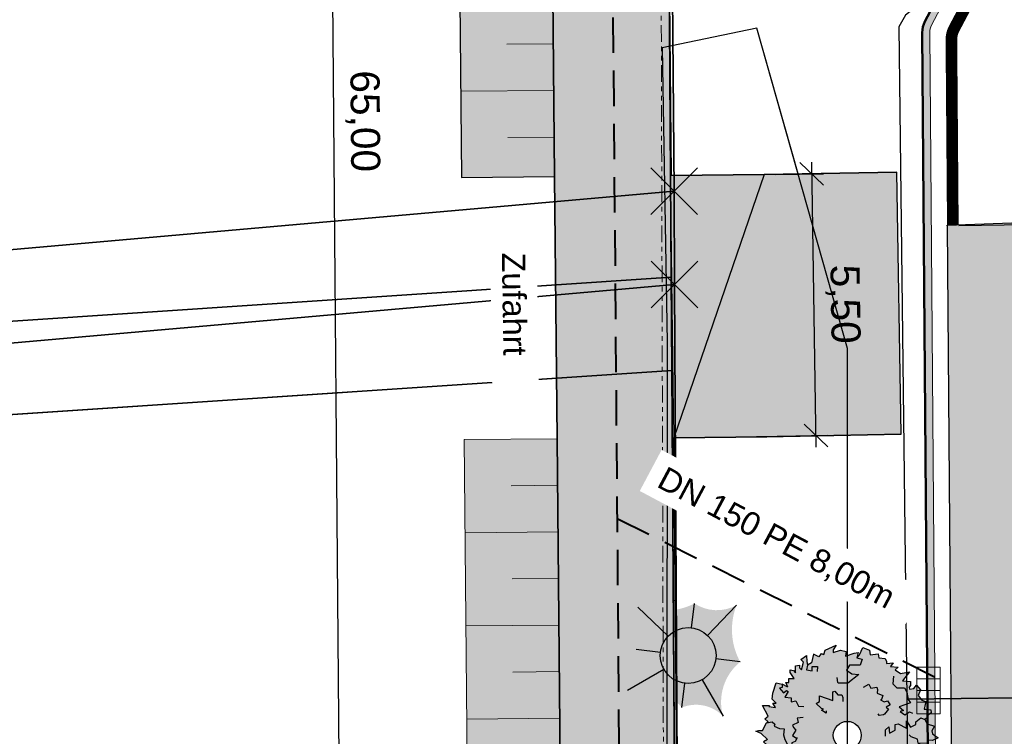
# Model space of a CAD drawing. Header units: metres. Extents: x 339653 to 341672, y 5744753 to 5747397.
# Tile 69 of 256: x 340475 to 340496, y 5745561 to 5745577. Entities that reach past the tile are written whole.
import ezdxf

# ---------------------------------------------------------------- set-up
doc = ezdxf.new("R2010")
doc.units = ezdxf.units.M
doc.header["$LTSCALE"] = 0.03
doc.header["$PDMODE"] = 3
doc.header["$PDSIZE"] = 0.5
doc.linetypes.add('ACAD_ISO12W100', pattern=[21, 12, -3, 0, -3, 0, -3])
doc.linetypes.add('STRICHLINIEX2', pattern=[38.1, 25.4, -12.7])
for name, color, linetype, lineweight in [('B-V-Strom', 80, 'ACAD_ISO12W100', 18), ('Flurstücke_Grenzpunkte', 7, 'Continuous', 25), ('Historie', 7, 'Continuous', 25), ('P-Baum', 92, 'Continuous', 25), ('P-Bemaßung', 4, 'Continuous', 25), ('P-Beschriftung', 3, 'Continuous', 35), ('P-Bord_hoch', 1, 'Continuous', 50), ('P-Bord_tief', 3, 'Continuous', 35), ('P-Laterne', 2, 'Continuous', 25), ('P-TR_Material', 6, 'Continuous', 18), ('P-V-Kanal_RW', 131, 'STRICHLINIEX2', 40), ('Siedlung', 7, 'Continuous', 25), ('Verkehr', 7, 'Continuous', 25)]:
    doc.layers.add(name, color=color, linetype=linetype, lineweight=lineweight)
for name, color, linetype in [('P-Markierung', 2, 'Continuous'), ('PF-Böschung_Damm', 91, 'Continuous'), ('PF-Furteinfärbung', 10, 'Continuous'), ('PF-Gehweg', 41, 'Continuous'), ('PF-Gewässer-Entwässerungsmulde', 131, 'Continuous'), ('PF-Grünflache', 71, 'Continuous'), ('UMRINGE_FAHRBAHN', 7, 'Continuous'), ('UMRINGE_FLURSTUECKSABGRENZUNGEN', 7, 'Continuous'), ('UMRINGE_GRUENSTREIFEN', 7, 'Continuous'), ('UMRINGE_STRASSENTEILFLAECHEN__G', 7, 'Continuous'), ('V-Vermessung_Gesing', 83, 'Continuous')]:
    doc.layers.add(name, color=color, linetype=linetype)
doc.styles.add('DYN_DIM', font='arial.ttf')
doc.styles.add('Text-Standard 66', font='arial.ttf')
doc.dimstyles.new('M50_Bemaßung 66', dxfattribs={"dimscale": 0.2, "dimtxt": 0.625, "dimasz": 0.5, "dimexe": 0.25, "dimexo": 0.25, "dimgap": 0.25, "dimtad": 1, "dimzin": 0, "dimtxsty": 'DYN_DIM', "dimblk": 'OBLIQUE', "dimcen": -1, "dimdle": 0.25, "dimclrt": 256, "dimaunit": 2, "dimazin": 0, "dimtfac": 0.75, "dimtmove": 1, "dimatfit": 2, "dimfxl": 1, "dimtvp": 1.5, "dimtolj": 1, "dimtzin": 0, "dimarcsym": 0})

# ---------------------------------------------------------------- blocks, each defined once
blk = doc.blocks.new('Grenzpunkt. Abmarkung nach Quellenlage nicht zu spezifizieren')
at = {"lineweight": -2}
blk.add_hatch(color=256, dxfattribs=at).paths.add_polyline_path([(0, 0.165, -1), (0, -0.165, -1)], flags=0)
blk.add_point((0, 0), dxfattribs=at)
blk = doc.blocks.new('Baum_neu')
at = {"layer": 'P-Baum'}
h = blk.add_hatch(color=92, dxfattribs=at)
h.paths.add_polyline_path([(0.202, 1.665), (0.235, 1.778), (0.148, 1.765), (-0.041, 1.696), (-0.027, 1.796), (-0.142, 1.828), (-0.303, 1.778), (-0.303, 1.834), (-0.242, 1.934), (-0.478, 1.828), (-0.505, 1.734), (-0.564, 1.755), (-0.614, 1.684), (-0.727, 1.739), (-0.767, 1.555), (-0.852, 1.507), (-0.865, 1.588), (-0.879, 1.713), (-1, 1.626), (-0.939, 1.57), (-0.98, 1.407), (-1.027, 1.451), (-1.027, 1.507), (-1.114, 1.489), (-1.114, 1.339), (-1.155, 1.389), (-1.229, 1.407), (-1.229, 1.351), (-1.141, 1.22), (-1.256, 1.22), (-1.256, 1.133), (-1.316, 1.133), (-1.276, 1.033), (-1.395, 1.099), (-1.53, 1.124), (-1.597, 0.905), (-1.611, 0.774), (-1.53, 0.693), (-1.597, 0.693), (-1.543, 0.599), (-1.685, 0.618), (-1.671, 0.637), (-1.819, 0.637), (-1.698, 0.412), (-1.772, 0.356), (-1.698, 0.293), (-1.732, 0.268), (-1.819, 0.106), (-1.907, 0.106), (-1.961, 0.087), (-1.846, 0.037), (-1.716, -0.088), (-1.796, -0.143), (-1.727, -0.206), (-1.869, -0.419), (-1.722, -0.433), (-1.734, -0.413), (-1.591, -0.407), (-1.654, -0.496), (-1.587, -0.502), (-1.675, -0.575), (-1.674, -0.707), (-1.628, -0.931), (-1.491, -0.919), (-1.484, -0.844), (-1.543, -0.826), (-1.447, -0.735), (-1.391, -0.79), (-1.349, -0.776), (-1.33, -0.807), (-1.403, -0.912), (-1.419, -0.941), (-1.368, -1.02), (-1.548, -1.144), (-1.491, -1.173), (-1.302, -1.196), (-1.393, -1.272), (-1.293, -1.281), (-1.242, -1.23), (-1.219, -1.378), (-1.105, -1.353), (-1.135, -1.415), (-1.099, -1.494), (-1.007, -1.452), (-0.913, -1.334), (-0.921, -1.447), (-0.996, -1.557), (-0.989, -1.637), (-0.807, -1.533), (-0.807, -1.579), (-0.807, -1.614), (-0.754, -1.734), (-0.65, -1.657), (-0.601, -1.739), (-0.443, -1.701), (-0.415, -1.794), (-0.344, -1.756), (-0.262, -1.799), (-0.226, -1.738), (-0.205, -1.703), (-0.152, -1.864), (-0.053, -1.801), (0.01, -1.814), (0.099, -1.94), (0.153, -1.811), (0.145, -1.724), (0.22, -1.709), (0.273, -1.694), (0.418, -1.83), (0.387, -1.587), (0.548, -1.665), (0.594, -1.592), (0.583, -1.546), (0.614, -1.515), (0.688, -1.578), (0.698, -1.669), (0.821, -1.627), (0.84, -1.498), (0.962, -1.455), (1.052, -1.473), (1.105, -1.319), (1.14, -1.336), (1.241, -1.382), (1.279, -1.332), (1.239, -1.233), (1.322, -1.119), (1.366, -1.058), (1.575, -1.077), (1.548, -1.002), (1.434, -0.933), (1.38, -0.833), (1.514, -0.902), (1.615, -0.902), (1.615, -0.814), (1.561, -0.771), (1.676, -0.746), (1.635, -0.602), (1.703, -0.627), (1.79, -0.577), (1.676, -0.546), (1.837, -0.446), (1.878, -0.396), (1.662, -0.358), (1.676, -0.265), (1.649, -0.246), (1.524, -0.171), (1.726, -0.178), (1.74, -0.103), (1.827, -0.109), (1.955, -0.053), (1.827, 0.035), (1.814, 0.097), (1.874, 0.197), (1.713, 0.247), (1.666, 0.341), (1.715, 0.378), (1.715, 0.421), (1.802, 0.483), (1.797, 0.545), (1.686, 0.56), (1.648, 0.565), (1.685, 0.723), (1.599, 0.756), (1.519, 0.857), (1.571, 0.977), (1.49, 1.077), (1.432, 1.006), (1.336, 0.991), (1.327, 1.034), (1.36, 1.068), (1.36, 1.154), (1.183, 1.173), (1.339, 1.363), (1.143, 1.325), (1.03, 1.409), (1.09, 1.465), (0.929, 1.478), (0.989, 1.559), (0.841, 1.54), (0.841, 1.584), (0.814, 1.647), (0.68, 1.665), (0.666, 1.746), (0.491, 1.728), (0.478, 1.828), (0.336, 1.884), (0.262, 1.728)])
h.paths.add_polyline_path([(0.3, 0, -1), (-0.3, 0, -1)], flags=16)
at = {"layer": 'P-Baum', "color": 7}
for p, q in [((0.262, 1.728), (0.202, 1.665)), ((-0.767, 1.555), (-0.852, 1.507)), ((-1.276, 1.033), (-1.395, 1.099)), ((-1.698, 0.293), (-1.732, 0.268)), ((1.715, 0.378), (1.666, 0.341)), ((-1.33, -0.807), (-1.349, -0.776)), ((1.322, -1.119), (1.366, -1.058)), ((-0.807, -1.579), (-0.807, -1.533)), ((-0.226, -1.738), (-0.205, -1.703)), ((0.22, -1.709), (0.273, -1.694))]:
    blk.add_line(p, q, dxfattribs=at)
for points in [[(-0.564, 1.755), (-0.505, 1.734), (-0.478, 1.828), (-0.242, 1.934), (-0.303, 1.834), (-0.303, 1.778), (-0.142, 1.828), (-0.027, 1.796), (-0.041, 1.696), (0.148, 1.765), (0.235, 1.778), (0.202, 1.665), (0.323, 1.634), (0.276, 1.509), (0.047, 1.509), (-0.014, 1.397), (0.101, 1.322), (0.249, 1.309), (0.013, 1.122), (-0.189, 1.122), (-0.202, 1.134), (-0.216, 1.241)], [(-1.276, 1.033), (-1.316, 1.133), (-1.256, 1.133), (-1.256, 1.22), (-1.141, 1.22), (-1.229, 1.351), (-1.229, 1.407), (-1.155, 1.389), (-1.114, 1.339), (-1.114, 1.489), (-1.027, 1.507), (-1.027, 1.451), (-0.98, 1.407), (-0.939, 1.57), (-1, 1.626), (-0.879, 1.713), (-0.865, 1.588), (-0.852, 1.507), (-0.879, 1.407), (-0.751, 1.382), (-0.751, 1.476), (-0.636, 1.476), (-0.65, 1.37)], [(-0.564, 1.755), (-0.614, 1.684), (-0.727, 1.739), (-0.767, 1.555)], [(0.262, 1.728), (0.336, 1.884), (0.478, 1.828), (0.491, 1.728), (0.666, 1.746), (0.68, 1.665), (0.814, 1.647), (0.841, 1.584), (0.841, 1.54), (0.989, 1.559), (0.929, 1.478), (1.09, 1.465), (1.03, 1.409), (1.143, 1.325)], [(0.992, 1.273), (0.978, 1.105), (1.066, 1.017), (1.232, 1.017), (1.279, 0.93), (1.311, 0.769), (1.358, 0.701), (1.114, 0.609), (1.207, 0.536), (1.133, 0.511), (1.239, 0.442), (1.333, 0.501), (1.404, 0.474)], [(1.143, 1.325), (1.339, 1.363), (1.183, 1.173), (1.36, 1.154), (1.36, 1.068), (1.327, 1.034), (1.336, 0.991), (1.432, 1.006), (1.49, 1.077), (1.571, 0.977), (1.519, 0.857), (1.599, 0.756), (1.685, 0.723), (1.648, 0.565), (1.686, 0.56), (1.797, 0.545), (1.802, 0.483), (1.715, 0.421), (1.715, 0.378)], [(-1.698, 0.293), (-1.772, 0.356), (-1.698, 0.412), (-1.819, 0.637), (-1.671, 0.637), (-1.685, 0.618), (-1.543, 0.599), (-1.597, 0.693), (-1.53, 0.693), (-1.611, 0.774), (-1.597, 0.905), (-1.53, 1.124), (-1.395, 1.099), (-1.395, 1.024), (-1.456, 1.012), (-1.368, 0.912), (-1.308, 0.962), (-1.267, 0.943), (-1.341, 0.818), (-1.207, 0.805), (-1.207, 0.718), (-1.106, 0.743), (-1.045, 0.624), (-0.934, 0.62)], [(0.351, 1.032), (0.46, 1.101), (0.474, 1.073), (0.505, 1.011), (0.636, 1.035), (0.646, 0.984), (0.641, 0.905), (0.764, 0.855), (0.737, 0.772), (0.713, 0.76), (0.795, 0.717), (0.867, 0.738), (0.923, 0.655), (0.836, 0.604), (0.888, 0.561), (0.799, 0.453), (0.775, 0.441), (0.685, 0.424), (0.666, 0.463)], [(-0.456, 0.526), (-0.456, 0.476), (-0.556, 0.539), (-0.509, 0.564), (-0.556, 0.576), (-0.671, 0.682), (-0.597, 0.726), (-0.597, 0.845), (-0.307, 0.751), (-0.307, 0.932), (-0.267, 0.951), (-0.206, 0.87), (-0.119, 0.87), (-0.092, 0.813), (-0.092, 0.726)], [(-1.716, -0.088), (-1.846, 0.037), (-1.961, 0.087), (-1.907, 0.106), (-1.819, 0.106), (-1.732, 0.268), (-1.611, 0.293), (-1.557, 0.237), (-1.57, 0.2), (-1.456, 0.15), (-1.355, 0.137), (-1.368, 0.012), (-1.341, -0.088), (-1.294, -0.181)], [(-0.945, 0.381), (-1.074, 0.372), (-1.068, 0.342), (-1.057, 0.274), (-1.177, 0.216), (-1.156, 0.169), (-1.104, 0.108), (-1.174, -0.005), (-1.104, -0.057), (-1.078, -0.053), (-1.118, -0.135), (-1.189, -0.16), (-1.186, -0.261), (-1.086, -0.25), (-1.102, -0.316), (-0.967, -0.351), (-0.94, -0.346), (-0.858, -0.307), (-0.865, -0.264)], [(0.818, -0.021), (0.818, 0.116), (0.892, 0.185), (0.905, 0.047), (1.026, 0.11), (1.026, 0.235), (1.094, 0.247), (1.269, 0.153), (1.269, 0.31), (1.356, 0.178), (1.471, 0.235), (1.471, 0.291), (1.578, 0.378), (1.666, 0.341), (1.713, 0.247), (1.874, 0.197), (1.814, 0.097), (1.827, 0.035), (1.955, -0.053), (1.827, -0.109), (1.74, -0.103), (1.726, -0.178), (1.524, -0.171), (1.511, -0.084), (1.37, -0.034), (1.329, 0.01)], [(-1.716, -0.088), (-1.796, -0.143), (-1.727, -0.206), (-1.869, -0.419), (-1.722, -0.433), (-1.734, -0.413), (-1.591, -0.407), (-1.654, -0.496), (-1.587, -0.502), (-1.675, -0.575), (-1.674, -0.707), (-1.628, -0.931), (-1.491, -0.919), (-1.484, -0.844), (-1.543, -0.826), (-1.447, -0.735), (-1.391, -0.79), (-1.349, -0.776), (-1.411, -0.644), (-1.276, -0.645), (-1.267, -0.558), (-1.169, -0.592), (-1.098, -0.48), (-0.983, -0.486)], [(1.524, -0.171), (1.649, -0.246), (1.676, -0.265), (1.662, -0.358), (1.878, -0.396), (1.837, -0.446), (1.676, -0.546), (1.79, -0.577), (1.703, -0.627), (1.635, -0.602), (1.676, -0.746), (1.561, -0.771), (1.615, -0.814), (1.615, -0.902), (1.514, -0.902), (1.38, -0.833), (1.434, -0.933), (1.548, -1.002), (1.575, -1.077), (1.366, -1.058), (1.265, -1.07), (1.164, -1.07), (1.075, -0.945)], [(0.405, -0.702), (0.424, -0.733), (0.424, -0.752), (0.499, -0.783), (0.499, -0.833), (0.458, -0.871), (0.559, -0.883), (0.559, -0.94), (0.788, -0.79), (0.835, -0.89), (0.976, -0.865), (0.902, -0.783), (0.99, -0.752), (1.077, -0.765), (1.091, -0.671), (1.064, -0.665), (1.077, -0.546), (0.889, -0.527), (1.003, -0.477), (0.99, -0.409), (0.936, -0.427), (0.889, -0.396), (0.889, -0.359)], [(-0.509, -0.821), (-0.549, -0.648), (-0.704, -0.741), (-0.741, -0.716), (-0.703, -0.622), (-0.748, -0.547), (-0.714, -0.495), (-0.639, -0.45)], [(-1.33, -0.807), (-1.403, -0.912), (-1.419, -0.941), (-1.368, -1.02), (-1.548, -1.144), (-1.491, -1.173), (-1.302, -1.196), (-1.393, -1.272), (-1.293, -1.281), (-1.242, -1.23), (-1.219, -1.378), (-1.105, -1.353), (-1.135, -1.415), (-1.099, -1.494), (-1.007, -1.452), (-0.913, -1.334), (-0.921, -1.447), (-0.996, -1.557), (-0.989, -1.637), (-0.807, -1.533), (-0.71, -1.502), (-0.619, -1.46), (-0.583, -1.279), (-0.57, -1.211), (-0.628, -1.052)], [(0.049, -0.803), (-0.089, -0.806), (-0.156, -0.881), (-0.018, -0.892), (-0.079, -1.014), (-0.204, -1.016), (-0.215, -1.084), (-0.118, -1.257), (-0.275, -1.26), (-0.142, -1.345), (-0.196, -1.46), (-0.252, -1.461), (-0.338, -1.57), (-0.299, -1.657), (-0.205, -1.703), (-0.152, -1.864), (-0.053, -1.801), (0.01, -1.814), (0.099, -1.94), (0.153, -1.811), (0.145, -1.724), (0.22, -1.709), (0.211, -1.507), (0.123, -1.495), (0.071, -1.355), (0.026, -1.315)], [(0.273, -1.694), (0.418, -1.83), (0.387, -1.587), (0.548, -1.665), (0.594, -1.592), (0.583, -1.546), (0.614, -1.515), (0.688, -1.578), (0.698, -1.669), (0.821, -1.627), (0.84, -1.498), (0.962, -1.455), (1.052, -1.473), (1.105, -1.319), (1.14, -1.336), (1.241, -1.382), (1.279, -1.332), (1.239, -1.233), (1.322, -1.119)], [(-0.807, -1.579), (-0.807, -1.614), (-0.754, -1.734), (-0.65, -1.657), (-0.601, -1.739), (-0.443, -1.701), (-0.415, -1.794), (-0.344, -1.756), (-0.262, -1.799), (-0.226, -1.738)]]:
    blk.add_lwpolyline(points, dxfattribs=at)
blk.add_circle((0, 0), 0.3, dxfattribs=at)
blk = doc.blocks.new('A$C28f2a770')
at = {"layer": 'P-Laterne', "lineweight": -2}
blk.add_hatch(color=40, dxfattribs=at).paths.add_polyline_path([(2.233, -0.273, 0.299675), (1.496, -2.601, 0.304603), (-0.273, -2.233, 0.299675), (-2.601, -1.496, 0.237308), (-2.233, 0.273, 0.326623), (-2.164, 2.078, 0.197598), (0.273, 2.233, 0.27984), (2.078, 2.164, 0.222453)], flags=0)
at = {"layer": 'P-Laterne', "color": 7, "lineweight": 25}
for p, q in [((0.146, 1.191), (0.273, 2.233)), ((2.078, 2.164), (0.831, 0.866)), ((-0.866, 0.831), (-2.164, 2.078)), ((-2.233, 0.273), (-1.191, 0.146)), ((2.233, -0.273), (1.191, -0.146)), ((-1.04, -0.598), (-2.601, -1.496)), ((-0.273, -2.233), (-0.146, -1.191)), ((0.598, -1.04), (1.496, -2.601))]:
    blk.add_line(p, q, dxfattribs=at)
blk.add_circle((0, 0), 1.2, dxfattribs=at)
blk = doc.blocks.new('S69', base_point=(0, 0.25))
at = {"color": 0, "lineweight": -2}
for p, q in [((0.5, 0.25), (-0.5, 0.25)), ((-0.5, 0.25), (-0.5, -0.25)), ((-0.25, -0.25), (-0.25, 0.25)), ((0, 0.25), (0, -0.25)), ((0.25, 0.25), (0.25, -0.25)), ((0.5, -0.25), (0.5, 0.25)), ((-0.5, -0.25), (0.5, -0.25))]:
    blk.add_line(p, q, dxfattribs=at)
blk = doc.blocks.new('_Oblique')
at = {"color": 0, "lineweight": -2}
blk.add_line((-0.5, -0.5), (0.5, 0.5), dxfattribs=at)
blk = doc.blocks.new('*D152')
at = {"layer": 'Defpoints', "color": 0, "transparency": 16777216}
for p in [(340494.951, 5745572.277), (340495.174, 5745553.014), (340497.512, 5745553.041)]:
    blk.add_point(p, dxfattribs=at)
at = {"layer": 'P-Bemaßung', "color": 0, "lineweight": -2, "transparency": 16777216}
for p, q in [((340497.285, 5745572.554), (340497.515, 5745552.791)), ((340495.201, 5745572.279), (340497.538, 5745572.307)), ((340495.424, 5745553.017), (340497.762, 5745553.044))]:
    blk.add_line(p, q, dxfattribs=at)
at = {"layer": 'P-Bemaßung', "color": 0, "lineweight": -2, "transparency": 16777216, "xscale": 0.5, "yscale": 0.5, "zscale": 0.5}
for p, rotation in [((340497.288, 5745572.304), 90.66475879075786), ((340497.512, 5745553.041), 270.6647587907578)]:
    blk.add_blockref('_Oblique', p, dxfattribs=dict(at, rotation=rotation))
at = {"layer": 'P-Bemaßung', "transparency": 16777216, "insert": (340498.025, 5745562.68), "char_height": 0.625, "attachment_point": 5, "rotation": 270.6648, "style": 'DYN_DIM'}
blk.add_mtext('\\A1;19,00', dxfattribs=at)
blk = doc.blocks.new('*D194')
at = {"layer": 'Defpoints', "color": 0, "transparency": 16777216}
for p in [(340487.525, 5745607.604), (340488.064, 5745541.511), (340482.045, 5745541.462)]:
    blk.add_point(p, dxfattribs=at)
at = {"layer": 'P-Bemaßung', "color": 0, "lineweight": -2, "transparency": 16777216}
for p, q in [((340481.504, 5745607.805), (340482.047, 5745541.212)), ((340487.275, 5745607.602), (340481.256, 5745607.553)), ((340487.814, 5745541.509), (340481.795, 5745541.46))]:
    blk.add_line(p, q, dxfattribs=at)
at = {"layer": 'P-Bemaßung', "color": 0, "lineweight": -2, "transparency": 16777216, "xscale": 0.5, "yscale": 0.5, "zscale": 0.5}
for p, rotation in [((340481.506, 5745607.555), 90.46716149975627), ((340482.045, 5745541.462), 270.4671614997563)]:
    blk.add_blockref('_Oblique', p, dxfattribs=dict(at, rotation=rotation))
at = {"layer": 'P-Bemaßung', "transparency": 16777216, "insert": (340482.401, 5745574.514), "char_height": 0.625, "attachment_point": 5, "rotation": 270.4672, "style": 'DYN_DIM'}
blk.add_mtext('\\A1;65,00', dxfattribs=at)
blk = doc.blocks.new('*D196')
at = {"layer": 'Defpoints', "color": 0, "transparency": 16777216}
for p in [(340491.023, 5745573.369), (340491.111, 5745567.752), (340492.133, 5745567.768)]:
    blk.add_point(p, dxfattribs=at)
at = {"layer": 'P-Bemaßung', "color": 0, "lineweight": -2, "transparency": 16777216}
for p, q in [((340492.04, 5745573.635), (340492.136, 5745567.518)), ((340491.273, 5745573.372), (340492.294, 5745573.388)), ((340491.361, 5745567.756), (340492.382, 5745567.772))]:
    blk.add_line(p, q, dxfattribs=at)
at = {"layer": 'P-Bemaßung', "color": 0, "lineweight": -2, "transparency": 16777216, "xscale": 0.5, "yscale": 0.5, "zscale": 0.5}
for p, rotation in [((340492.044, 5745573.385), 90.90029359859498), ((340492.133, 5745567.768), 270.900293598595)]:
    blk.add_blockref('_Oblique', p, dxfattribs=dict(at, rotation=rotation))
at = {"layer": 'P-Bemaßung', "transparency": 16777216, "insert": (340492.714, 5745570.586), "char_height": 0.625, "attachment_point": 5, "rotation": 270.9003, "style": 'DYN_DIM'}
blk.add_mtext('\\A1;5,50', dxfattribs=at)
blk = doc.blocks.new('*D206')
at = {"layer": 'Defpoints', "color": 0, "transparency": 16777216}
for p in [(340493.692, 5745609.166), (340503.907, 5745470.497), (340494.732, 5745470.428)]:
    blk.add_point(p, dxfattribs=at)
at = {"layer": 'P-Bemaßung', "color": 0, "lineweight": -2, "transparency": 16777216}
for p, q in [((340502.865, 5745609.485), (340503.908, 5745470.247)), ((340493.942, 5745609.168), (340503.117, 5745609.236)), ((340494.982, 5745470.43), (340504.156, 5745470.499))]:
    blk.add_line(p, q, dxfattribs=at)
at = {"layer": 'P-Bemaßung', "color": 0, "lineweight": -2, "transparency": 16777216, "xscale": 0.5, "yscale": 0.5, "zscale": 0.5}
for p, rotation in [((340502.867, 5745609.235), 90.42931702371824), ((340503.907, 5745470.497), 270.4293170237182)]:
    blk.add_blockref('_Oblique', p, dxfattribs=dict(at, rotation=rotation))
at = {"layer": 'P-Bemaßung', "transparency": 16777216, "insert": (340504.012, 5745539.87), "char_height": 0.625, "attachment_point": 5, "rotation": 270.4293, "style": 'DYN_DIM'}
blk.add_mtext('\\A1;140,00', dxfattribs=at)

msp = doc.modelspace()

# ---------------------------------------------------------------- hatches: boundary and pattern name
at = {"layer": 'PF-Böschung_Damm'}
h = msp.add_hatch(color=256, dxfattribs=at)
h.dxf.hatch_style = 1
h.paths.add_polyline_path([(340484.19, 5745609.155), (340484.523, 5745573.308), (340486.523, 5745573.324), (340486.247, 5745609.172), (340484.19, 5745609.205)])
h = msp.add_hatch(color=256, dxfattribs=at)
h.dxf.hatch_style = 1
h.paths.add_polyline_path([(340484.573, 5745567.68), (340485.518, 5745465.913), (340487.541, 5745465.932), (340486.603, 5745567.699)])
at = {"layer": 'PF-Furteinfärbung'}
h = msp.add_hatch(color=256, dxfattribs=at)
h.dxf.hatch_style = 1
h.paths.add_polyline_path([(340499.518, 5745553.064), (340499.31, 5745572.433), (340494.95, 5745572.277), (340495.098, 5745553.013)])
at = {"layer": 'PF-Gehweg'}
h = msp.add_hatch(color=256, dxfattribs=at)
h.dxf.hatch_style = 1
h.paths.add_polyline_path([(340488.69, 5745609.144), (340489.081, 5745567.72), (340489.989, 5745468.454), (340491.994, 5745468.472), (340492.277, 5745437.572), (340489.783, 5745436.934), (340489.517, 5745465.968), (340487.517, 5745465.931), (340486.581, 5745567.696), (340486.523, 5745573.324), (340486.194, 5745609.174)])
h = msp.add_hatch(color=256, dxfattribs=at)
h.dxf.hatch_style = 1
h.paths.add_polyline_path([(340489.023, 5745573.348), (340489.081, 5745567.72), (340493.963, 5745567.797), (340493.873, 5745573.424)])
at = {"layer": 'PF-Gewässer-Entwässerungsmulde'}
h = msp.add_hatch(color=256, dxfattribs=at)
h.dxf.hatch_style = 1
h.paths.add_polyline_path([(340494.391, 5745582.188, 0.14859), (340494.478, 5745581.911), (340495.019, 5745581.115, -0.145115), (340495.106, 5745580.845), (340495.164, 5745578.087, -0.127686), (340495.106, 5745577.843), (340494.476, 5745576.653, 0.124319), (340494.418, 5745576.415), (340495.205, 5745475.835), (340495.365, 5745475.844), (340494.578, 5745576.416, -0.124319), (340494.617, 5745576.578), (340495.247, 5745577.768, 0.127686), (340495.324, 5745578.09), (340495.266, 5745580.848, 0.145115), (340495.151, 5745581.205), (340494.61, 5745582.001, -0.14859), (340494.551, 5745582.189), (340494.353, 5745608.671, 0.416741), (340493.683, 5745609.326), (340493.689, 5745609.166, -0.414272), (340494.193, 5745608.67)])

# ---------------------------------------------------------------- linework, layer by layer
at = {"layer": 'B-V-Strom'}
msp.add_lwpolyline([(340486.768, 5745884.091), (340486.631, 5745884.217), (340486.768, 5745884.091), (340487.331, 5745880.878), (340487.982, 5745874.557), (340488.524, 5745868.914), (340488.999, 5745862.777), (340489.554, 5745850.601), (340489.946, 5745831.606), (340489.946, 5745820.322), (340490.216, 5745783.413), (340490.227, 5745757.79), (340490.233, 5745741.18), (340490.283, 5745731.915), (340490.106, 5745688.337), (340490.28, 5745668.756), (340488.217, 5745668.641), (340488.573, 5745638.522), (340488.74, 5745613.853), (340488.218, 5745608.901), (340488.807, 5745579.159), (340488.956, 5745527.008), (340489.709, 5745472.45), (340490.043, 5745436.166)], dxfattribs=at)
at = {"layer": 'Flurstücke_Grenzpunkte', "color": 83}
for points in [[(340489.369, 5745521.875), (340489.099, 5745571.009), (340489.088, 5745573.015), (340488.78, 5745609.13), (340488.759, 5745611.63), (340488.74, 5745613.851), (340490.639, 5745615.533), (340490.619, 5745617.592), (340490.132, 5745666.455), (340493.039, 5745680.005), (340492.82, 5745706.151), (340492.133, 5745788.36)], [(340426.383, 5745565.473), (340489.099, 5745571.009), (340489.369, 5745521.875), (340489.406, 5745514.783), (340489.419, 5745512.313), (340491.62, 5745511.315), (340492.023, 5745465.987), (340473.242, 5745465.755), (340462.561, 5745465.765), (340462.704, 5745449.109), (340492.171, 5745449.461), (340492.276, 5745437.572), (340481.559, 5745434.86), (340426.966, 5745454.189)]]:
    msp.add_lwpolyline(points, dxfattribs=at)
for points in [[(340321.666, 5745601.944), (340321.66, 5745611.873), (340341.263, 5745611.551), (340349.496, 5745611.416), (340488.78, 5745609.13), (340489.088, 5745573.015), (340426.554, 5745567.493), (340381.729, 5745578.54), (340356.796, 5745584.685), (340348.924, 5745588.552)], [(340381.933, 5745576.424), (340381.729, 5745578.54), (340426.554, 5745567.493), (340489.088, 5745573.015), (340489.099, 5745571.009), (340426.383, 5745565.473)]]:
    msp.add_lwpolyline(points, close=True, dxfattribs=at)
at = {"layer": 'Historie', "color": 83}
msp.add_lwpolyline([(340321.738, 5745490.835), (340321.723, 5745513.952), (340321.668, 5745599.71), (340348.911, 5745586.338), (340356.185, 5745582.768), (340381.933, 5745576.424), (340426.383, 5745565.473), (340489.099, 5745571.009), (340489.369, 5745521.875), (340489.406, 5745514.783), (340489.419, 5745512.313), (340491.62, 5745511.315), (340492.023, 5745465.987), (340473.242, 5745465.755), (340473.404, 5745455.342), (340492.117, 5745455.501), (340492.276, 5745437.572), (340481.559, 5745434.86), (340426.966, 5745454.189), (340382.319, 5745470.437), (340367.047, 5745476.568), (340346.413, 5745484.852), (340335.868, 5745489.085), (340336.031, 5745484.767)], close=True, dxfattribs=at)
at = {"layer": 'P-Bord_hoch'}
msp.add_lwpolyline([(340493.692, 5745609.166), (340493.692, 5745609.166, -0.412532), (340494.193, 5745608.67), (340494.391, 5745582.188, 0.14859), (340494.478, 5745581.911), (340495.019, 5745581.115, -0.145115), (340495.106, 5745580.845), (340495.164, 5745578.087, -0.127686), (340495.106, 5745577.843), (340494.476, 5745576.653, 0.124319), (340494.418, 5745576.415), (340495.209, 5745475.349)], format="xyb", dxfattribs=at)
at = {"layer": 'P-Bord_tief'}
for p, q in [((340489.023, 5745573.348), (340491.023, 5745573.369)), ((340491.023, 5745573.369), (340493.873, 5745573.424)), ((340491.081, 5745567.74), (340489.081, 5745567.72)), ((340491.075, 5745567.74), (340493.963, 5745567.797))]:
    msp.add_line(p, q, dxfattribs=at)
for points in [[(340486.194, 5745609.174), (340486.523, 5745573.327)], [(340488.69, 5745609.144), (340489.023, 5745573.35)], [(340486.523, 5745573.324), (340486.581, 5745567.696)], [(340489.081, 5745567.722), (340489.786, 5745491.269)], [(340486.581, 5745567.699), (340487.286, 5745491.246)]]:
    msp.add_lwpolyline(points, dxfattribs=at)
at = {"layer": 'P-Markierung', "color": 10, "const_width": 0.25}
msp.add_lwpolyline([(340494.82, 5745608.498), (340495.015, 5745582.383, 0.14859), (340495.102, 5745582.105), (340495.536, 5745581.467, -0.145115), (340495.731, 5745580.858), (340495.789, 5745578.1, -0.127686), (340495.658, 5745577.55), (340495.102, 5745576.5, 0.124319), (340495.044, 5745576.262), (340495.075, 5745572.281)], format="xyb", dxfattribs=at)
at = {"layer": 'P-TR_Material'}
for p, q in [((340486.497, 5745576.175), (340485.497, 5745576.166)), ((340486.506, 5745575.175), (340484.506, 5745575.157)), ((340486.515, 5745574.175), (340485.515, 5745574.166)), ((340484.523, 5745573.308), (340486.523, 5745573.327)), ((340489.011, 5745573.348), (340489.081, 5745567.72)), ((340499.31, 5745572.433), (340494.94, 5745572.276)), ((340486.581, 5745567.699), (340484.581, 5745567.681)), ((340486.581, 5745567.699), (340484.581, 5745567.681)), ((340486.59, 5745566.699), (340485.59, 5745566.69)), ((340486.599, 5745565.699), (340484.599, 5745565.681)), ((340486.609, 5745564.699), (340485.609, 5745564.69)), ((340486.618, 5745563.699), (340484.618, 5745563.681)), ((340486.627, 5745562.699), (340485.627, 5745562.69)), ((340486.636, 5745561.699), (340484.636, 5745561.681))]:
    msp.add_line(p, q, dxfattribs=at)
for points in [[(340484.19, 5745609.205), (340484.523, 5745573.308)], [(340484.581, 5745567.681), (340485.286, 5745491.227)]]:
    msp.add_lwpolyline(points, dxfattribs=at)
msp.add_lwpolyline([(340493.683, 5745609.326), (340493.692, 5745609.326, -0.412532), (340494.353, 5745608.671), (340494.551, 5745582.189, 0.14859), (340494.61, 5745582.001), (340495.151, 5745581.205, -0.145115), (340495.266, 5745580.848), (340495.324, 5745578.09, -0.127686), (340495.247, 5745577.768), (340494.617, 5745576.578, 0.124319), (340494.578, 5745576.416), (340495.368, 5745475.417)], format="xyb", dxfattribs=at)
at = {"layer": 'P-V-Kanal_RW'}
for points in [[(340487.525, 5745607.604), (340488.064, 5745541.511), (340488.529, 5745481.683)], [(340487.865, 5745565.988), (340494.695, 5745562.583)]]:
    msp.add_lwpolyline(points, dxfattribs=at)
at = {"layer": 'PF-Furteinfärbung'}
msp.add_lwpolyline([(340499.516, 5745553.064), (340499.31, 5745572.433), (340494.951, 5745572.277), (340495.103, 5745553.013)], close=True, dxfattribs=at)
at = {"layer": 'PF-Gehweg'}
msp.add_lwpolyline([(340491.023, 5745573.369), (340489.081, 5745567.72), (340493.963, 5745567.797), (340493.873, 5745573.424)], close=True, dxfattribs=at)
at = {"layer": 'PF-Grünflache'}
msp.add_lwpolyline([(340484.19, 5745609.155), (340484.523, 5745573.308), (340486.523, 5745573.324), (340486.247, 5745609.172), (340484.19, 5745609.205)], close=True, dxfattribs=at)
at = {"layer": 'Siedlung', "color": 83}
msp.add_lwpolyline([(340349.496, 5745611.416), (340488.78, 5745609.13), (340489.088, 5745573.015), (340489.099, 5745571.009), (340489.369, 5745521.875), (340448.98, 5745538.135)], dxfattribs=at)
at = {"layer": 'UMRINGE_FAHRBAHN', "color": 83}
for points in [[(340493.352, 5745609.912, 0), (340493.686, 5745609.614, 0), (340493.888, 5745582.594, 0), (340494.039, 5745582.378, 0), (340494.931, 5745581.44, 0), (340495.103, 5745580.993, 0), (340495.167, 5745577.957, 0), (340494.968, 5745577.515, 0), (340494.057, 5745576.792, 0), (340493.917, 5745576.537, 0), (340494.084, 5745562.107, 0), (340499.919, 5745562.177, 0), (340499.811, 5745572.451, 0), (340499.783, 5745576.466, 0), (340499.576, 5745576.915, 0), (340498.739, 5745577.72, 0), (340498.629, 5745577.955, 0), (340498.593, 5745580.949, 0), (340498.703, 5745581.195, 0), (340499.56, 5745582.061, 0), (340499.728, 5745582.364, 0), (340499.193, 5745645.927, 0)], [(340493.352, 5745609.912, 0), (340493.686, 5745609.614, 0), (340493.888, 5745582.594, 0), (340494.039, 5745582.378, 0), (340494.931, 5745581.44, 0), (340495.103, 5745580.993, 0), (340495.167, 5745577.957, 0), (340494.968, 5745577.515, 0), (340494.057, 5745576.792, 0), (340493.917, 5745576.537, 0), (340494.084, 5745562.107, 0), (340499.919, 5745562.177, 0), (340499.811, 5745572.451, 0), (340499.783, 5745576.466, 0), (340499.576, 5745576.915, 0), (340498.739, 5745577.72, 0), (340498.629, 5745577.955, 0), (340498.593, 5745580.949, 0), (340498.703, 5745581.195, 0), (340499.56, 5745582.061, 0), (340499.728, 5745582.364, 0), (340499.193, 5745645.927, 0)], [(340499.919, 5745562.177, 0), (340494.084, 5745562.107, 0), (340494.196, 5745552.423, 0), (340494.613, 5745509.378, 0), (340494.785, 5745491.315, 0), (340494.705, 5745475.836, 0), (340500.75, 5745476.118, 0), (340500.726, 5745476.249, 0), (340500.449, 5745503.413, 0), (340500.403, 5745509.31, 0), (340500.069, 5745545.176, 0), (340500.028, 5745551.903, 0), (340499.919, 5745562.177, 0)]]:
    msp.add_polyline3d(points, dxfattribs=at)
at = {"layer": 'UMRINGE_FLURSTUECKSABGRENZUNGEN', "color": 83}
for points in [[(340492.133, 5745788.36, 0), (340493.039, 5745680.005, 0), (340490.132, 5745666.455, 0), (340490.615, 5745617.59, 0), (340490.636, 5745615.529, 0), (340488.74, 5745613.853, 0), (340488.755, 5745611.631, 0), (340488.772, 5745609.132, 0), (340488.83, 5745600.514, 0), (340489.026, 5745571.165, 0), (340489.039, 5745569.162, 0), (340489.386, 5745515.913, 0)], [(340492.133, 5745788.36, 0), (340493.039, 5745680.005, 0), (340490.132, 5745666.455, 0), (340490.615, 5745617.59, 0), (340490.636, 5745615.529, 0), (340488.74, 5745613.853, 0), (340488.755, 5745611.631, 0), (340488.772, 5745609.132, 0), (340488.83, 5745600.514, 0), (340489.026, 5745571.165, 0), (340489.039, 5745569.162, 0), (340489.386, 5745515.913, 0)], [(340471.931, 5745609.635, 0), (340471.885, 5745609.637, 0), (340471.895, 5745607.756, 0), (340471.905, 5745605.82, 0), (340472.009, 5745586.267, 0), (340350.803, 5745586.692, 0), (340356.291, 5745583.977, 0), (340381.264, 5745577.909, 0), (340426.255, 5745566.976, 0), (340489.026, 5745571.165, 0), (340488.83, 5745600.514, 0), (340488.772, 5745609.132, 0), (340488.755, 5745611.631, 0), (340486.291, 5745608.392, 0), (340486.659, 5745608.112, 0), (340487.099, 5745603.592, 0), (340487.207, 5745601.083, 0), (340486.867, 5745601.158, 0), (340486.328, 5745601.074, 0), (340485.706, 5745603.95, 0), (340485.771, 5745607.463, 0), (340483.235, 5745609.469, 0), (340471.931, 5745609.635, 0)], [(340350.803, 5745586.692, 0), (340356.291, 5745583.977, 0), (340381.264, 5745577.909, 0), (340388.06, 5745576.258, 0), (340426.255, 5745566.976, 0), (340489.026, 5745571.165, 0), (340488.83, 5745600.514, 0), (340488.772, 5745609.132, 0), (340488.755, 5745611.631, 0), (340486.291, 5745608.392, 0), (340486.659, 5745608.112, 0), (340487.099, 5745603.592, 0), (340487.207, 5745601.083, 0), (340486.867, 5745601.158, 0), (340486.328, 5745601.074, 0), (340485.706, 5745603.95, 0), (340485.771, 5745607.463, 0), (340483.235, 5745609.469, 0), (340471.931, 5745609.635, 0), (340471.885, 5745609.637, 0), (340471.905, 5745605.82, 0), (340472.009, 5745586.267, 0), (340350.803, 5745586.692, 0)], [(340488.755, 5745611.631, 0), (340488.772, 5745609.132, 0), (340488.83, 5745600.514, 0), (340489.026, 5745571.165, 0), (340489.039, 5745569.162, 0), (340489.41, 5745512.263, 0)], [(340381.264, 5745577.909, 0), (340356.291, 5745583.977, 0), (340350.803, 5745586.692, 0), (340348.899, 5745586.699, 0), (340348.873, 5745585.417, 0), (340355.603, 5745582.087, 0), (340381.469, 5745575.801, 0), (340426.081, 5745564.96, 0), (340489.039, 5745569.162, 0), (340489.026, 5745571.165, 0), (340426.255, 5745566.976, 0), (340381.264, 5745577.909, 0)], [(340388.06, 5745576.258, 0), (340381.264, 5745577.909, 0), (340356.291, 5745583.977, 0), (340350.803, 5745586.692, 0), (340348.899, 5745586.699, 0), (340348.873, 5745585.417, 0), (340355.603, 5745582.087, 0), (340381.469, 5745575.801, 0), (340426.081, 5745564.96, 0), (340443.253, 5745566.106, 0), (340489.039, 5745569.162, 0), (340489.026, 5745571.165, 0), (340426.255, 5745566.976, 0), (340388.06, 5745576.258, 0)], [(340426.928, 5745454.171, 0), (340460.982, 5745442.116, 0), (340472.532, 5745438.028, 0), (340481.566, 5745434.83, 0), (340492.276, 5745437.572, 0), (340492.242, 5745441.444, 0), (340492.193, 5745446.972, 0), (340492.171, 5745449.461, 0), (340462.704, 5745449.109, 0), (340462.561, 5745465.765, 0), (340473.242, 5745465.755, 0), (340492.023, 5745465.987, 0), (340491.62, 5745511.315, 0), (340489.41, 5745512.263, 0), (340489.039, 5745569.162, 0), (340426.081, 5745564.96, 0)], [(340426.928, 5745454.171, 0), (340460.982, 5745442.116, 0), (340472.532, 5745438.028, 0), (340481.566, 5745434.83, 0), (340492.276, 5745437.572, 0), (340492.242, 5745441.444, 0), (340492.193, 5745446.972, 0), (340492.171, 5745449.461, 0), (340462.704, 5745449.109, 0), (340462.561, 5745465.765, 0), (340473.242, 5745465.755, 0), (340492.023, 5745465.987, 0), (340491.62, 5745511.315, 0), (340489.41, 5745512.263, 0), (340489.386, 5745515.913, 0), (340489.039, 5745569.162, 0), (340443.253, 5745566.106, 0)]]:
    msp.add_polyline3d(points, dxfattribs=at)
at = {"layer": 'UMRINGE_GRUENSTREIFEN', "color": 83}
msp.add_polyline3d([(340488.943, 5745569.765, 0), (340488.92, 5745541.961, 0), (340492.804, 5745539.129, 0), (340492.81, 5745569.636, 0), (340490.864, 5745576.513, 0), (340488.835, 5745576.086, 0), (340488.943, 5745569.765, 0)], dxfattribs=at)
at = {"layer": 'UMRINGE_STRASSENTEILFLAECHEN__G', "color": 83}
for points in [[(340493.352, 5745609.912, 0), (340493.686, 5745609.614, 0), (340493.888, 5745582.594, 0), (340494.039, 5745582.378, 0), (340494.931, 5745581.44, 0), (340495.103, 5745580.993, 0), (340495.167, 5745577.957, 0), (340494.968, 5745577.515, 0), (340494.057, 5745576.792, 0), (340493.917, 5745576.537, 0), (340494.084, 5745562.107, 0), (340499.919, 5745562.177, 0), (340499.811, 5745572.451, 0), (340499.783, 5745576.466, 0), (340499.576, 5745576.915, 0), (340498.739, 5745577.72, 0), (340498.629, 5745577.955, 0), (340498.593, 5745580.949, 0), (340498.703, 5745581.195, 0), (340499.56, 5745582.061, 0), (340499.728, 5745582.364, 0), (340499.193, 5745645.927, 0)], [(340491.75, 5745573.383, 0), (340490.864, 5745576.513, 0), (340488.835, 5745576.086, 0), (340488.943, 5745569.765, 0)], [(340488.943, 5745569.765, 0), (340488.92, 5745541.961, 0), (340492.804, 5745539.129, 0), (340492.81, 5745569.636, 0)], [(340499.919, 5745562.177, 0), (340494.084, 5745562.107, 0), (340494.196, 5745552.423, 0), (340494.613, 5745509.378, 0), (340494.785, 5745491.315, 0), (340494.705, 5745475.836, 0), (340500.75, 5745476.118, 0), (340500.726, 5745476.249, 0), (340500.449, 5745503.413, 0), (340500.403, 5745509.31, 0), (340500.069, 5745545.176, 0), (340500.028, 5745551.903, 0), (340499.919, 5745562.177, 0)]]:
    msp.add_polyline3d(points, dxfattribs=at)
at = {"layer": 'Verkehr', "color": 83}
msp.add_lwpolyline([(340489.369, 5745521.875), (340489.099, 5745571.009), (340489.088, 5745573.015), (340488.78, 5745609.13), (340488.759, 5745611.63), (340488.74, 5745613.851), (340490.639, 5745615.533), (340490.619, 5745617.592), (340490.132, 5745666.455), (340493.039, 5745680.005), (340492.82, 5745706.151), (340492.133, 5745788.36)], dxfattribs=at)

# ---------------------------------------------------------------- block references
at = {"layer": 'Flurstücke_Grenzpunkte', "color": 83, "xscale": 1.5, "yscale": 1.5, "zscale": 1.5}
for p in [(340489.088, 5745573.015), (340489.099, 5745571.009)]:
    msp.add_blockref('Grenzpunkt. Abmarkung nach Quellenlage nicht zu spezifizieren', p, dxfattribs=at)
at = {"layer": 'P-Baum'}
msp.add_blockref('Baum_neu', (340492.808, 5745561.332), dxfattribs=at)
at = {"layer": 'P-Laterne', "xscale": 0.5, "yscale": 0.5, "zscale": 0.25}
msp.add_blockref('A$C28f2a770', (340489.392, 5745563.045), dxfattribs=at)
at = {"layer": 'V-Vermessung_Gesing', "lineweight": 18, "rotation": 90}
msp.add_blockref('S69', (340494.303, 5745562.293), dxfattribs=at)

# ---------------------------------------------------------------- dimensions: what is measured, and where the dimension line sits
at = {"layer": 'P-Bemaßung'}
dim = msp.add_aligned_dim(p1=(340494.951, 5745572.277), p2=(340495.174, 5745553.014), distance=2.337, text='19,00', dimstyle='M50_Bemaßung 66', override={"dimscale": 1}, dxfattribs=at)
dim.commit()
dim.dimension.update_dxf_attribs({"geometry": '*D152', "text_midpoint": (340498.025, 5745562.68)})

# ---------------------------------------------------------------- next in the draw order: texts
at = {"layer": 'P-Beschriftung', "char_height": 0.5, "attachment_point": 1, "style": 'Text-Standard 66', "bg_fill": 3, "box_fill_scale": 1.5, "bg_fill_color": 256, "bg_fill_transparency": 0}
for s, width, insert, rotation in [('Zufahrt', 3.07668, (340485.891, 5745571.7), 270.8386), ('DN 150 PE 8,00m ', 5.88048, (340488.925, 5745567.122), 331.9684)]:
    msp.add_mtext_dynamic_manual_height_columns(s, width=width, gutter_width=2.5, heights=[0], dxfattribs=dict(at, insert=insert, rotation=rotation))

# ---------------------------------------------------------------- next in the draw order: dimensions: what is measured, and where the dimension line sits
at = {"layer": 'P-Bemaßung'}
for p1, p2, distance, text, picture, middle in [((340493.692, 5745609.166), (340494.732, 5745470.428), 9.175, '140,00', '*D206', (340504.012, 5745539.87)), ((340487.525, 5745607.604), (340488.064, 5745541.511), -6.019, '65,00', '*D194', (340482.401, 5745574.514)), ((340491.023, 5745573.369), (340491.111, 5745567.752), 1.021, '5,50', '*D196', (340492.714, 5745570.586))]:
    dim = msp.add_aligned_dim(p1=p1, p2=p2, distance=distance, text=text, dimstyle='M50_Bemaßung 66', override={"dimscale": 1}, dxfattribs=at)
    dim.commit()
    dim.dimension.update_dxf_attribs({"geometry": picture, "text_midpoint": middle})

doc.saveas('drawing.dxf')
